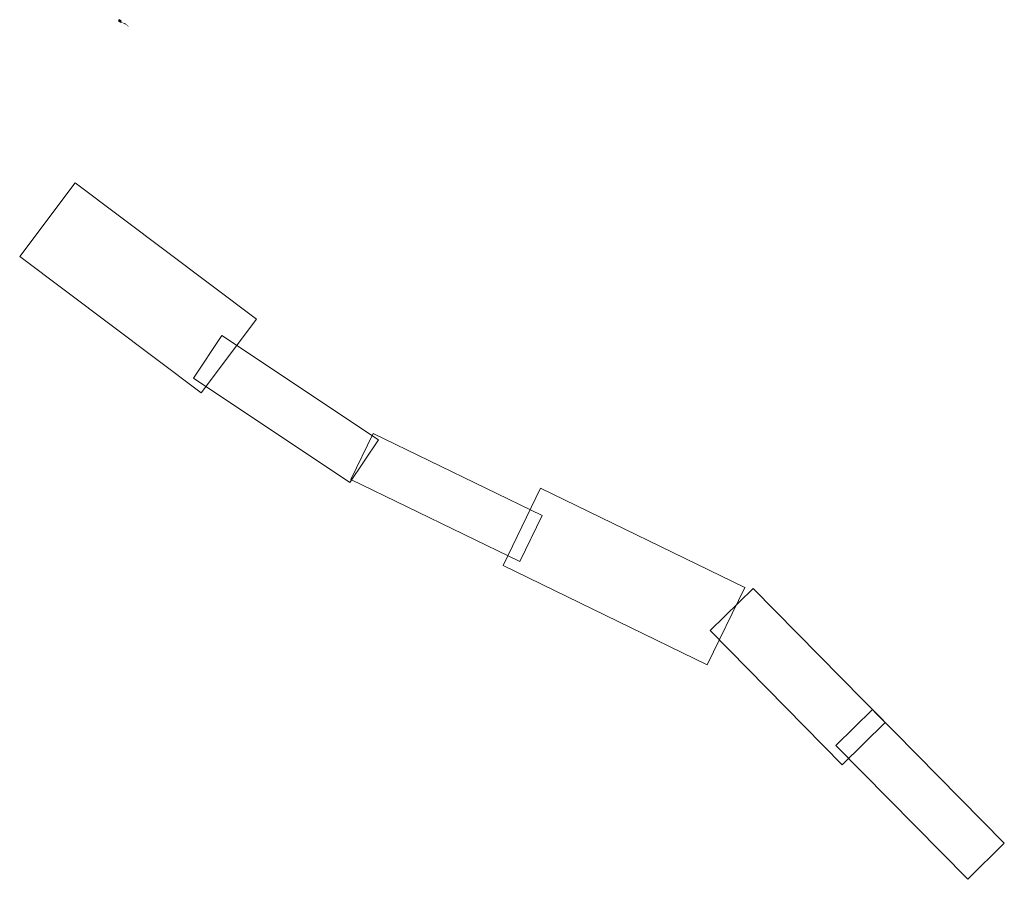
# Model space of a CAD drawing. Header units: metres. Extents: x 180581 to 183182, y 416392 to 418661.
import ezdxf

# ---------------------------------------------------------------- set-up
doc = ezdxf.new("R2010")
doc.units = ezdxf.units.M
for name, color, linetype, lineweight, true_color in [('X-XX-AL-TEKENBLAD_BLAD01-A', 7, 'Continuous', 25, 0xb8edff), ('X-XX-AL-TEKENBLAD_BLAD02-A', 7, 'Continuous', 25, 0xb8edff), ('X-XX-AL-TEKENBLAD_BLAD03-A', 7, 'Continuous', 25, 0xb8edff), ('X-XX-AL-TEKENBLAD_BLAD04-A', 7, 'Continuous', 25, 0xb8edff), ('X-XX-AL-TEKENBLAD_BLAD05-A', 7, 'Continuous', 25, 0xb8edff), ('X-XX-AL-TEKENBLAD_BLAD06-A', 7, 'Continuous', 25, 0xb8edff)]:
    doc.layers.add(name, color=color, linetype=linetype, lineweight=lineweight, true_color=true_color)
doc.layers.add('X-XX-AL-TEKENBLAD_VIEWPORT-G', color=1, linetype='Continuous', lineweight=18, plot=False)

msp = doc.modelspace()

# ---------------------------------------------------------------- hatches: boundary and pattern name
at = {"layer": 'X-XX-AL-TEKENBLAD_BLAD01-A'}
h = msp.add_hatch(color=256, dxfattribs=at)
h.dxf.hatch_style = 1
h.paths.add_polyline_path([(180843.7, 418661), (180842.3, 418659.2), (180848, 418654.9), (180849.4, 418656.7)])
at = {"layer": 'X-XX-AL-TEKENBLAD_BLAD02-A'}
h = msp.add_hatch(color=256, dxfattribs=at)
h.dxf.hatch_style = 1
h.paths.add_polyline_path([(180848.2, 418656.6), (180847.5, 418655.5), (180851.6, 418652.7), (180852.4, 418653.9)])
at = {"layer": 'X-XX-AL-TEKENBLAD_BLAD03-A'}
h = msp.add_hatch(color=256, dxfattribs=at)
h.dxf.hatch_style = 1
h.paths.add_polyline_path([(180851.9, 418654.3), (180851.3, 418653), (180855.8, 418650.8), (180856.4, 418652.1)])
at = {"layer": 'X-XX-AL-TEKENBLAD_BLAD04-A'}
h = msp.add_hatch(color=256, dxfattribs=at)
h.dxf.hatch_style = 1
h.paths.add_polyline_path([(180856.3, 418652.8), (180855.3, 418650.7), (180860.7, 418648.1), (180861.8, 418650.2)])
at = {"layer": 'X-XX-AL-TEKENBLAD_BLAD05-A'}
h = msp.add_hatch(color=256, dxfattribs=at)
h.dxf.hatch_style = 1
h.paths.add_polyline_path([(180861.6, 418650.6), (180860.5, 418649.4), (180864.5, 418645.4), (180865.6, 418646.5)])
at = {"layer": 'X-XX-AL-TEKENBLAD_BLAD06-A'}
h = msp.add_hatch(color=256, dxfattribs=at)
h.dxf.hatch_style = 1
h.paths.add_polyline_path([(180865.2, 418646.9), (180864.3, 418645.9), (180867.8, 418642.4), (180868.8, 418643.3)])

# ---------------------------------------------------------------- linework, layer by layer
at = {"layer": 'X-XX-AL-TEKENBLAD_BLAD01-A', "flags": 128}
msp.add_lwpolyline([(180843.7, 418661), (180842.3, 418659.2), (180848, 418654.9), (180849.4, 418656.7)], close=True, dxfattribs=at)
at = {"layer": 'X-XX-AL-TEKENBLAD_VIEWPORT-G', "flags": 128}
for points in [[(180727.5, 418230.4), (181206.7, 417870.9), (181060.8, 417676.4), (180581.1, 418036.2)], [(181115.1, 417827.4), (181528.4, 417551.8), (181453.1, 417438.9), (181039.9, 417714.5)], [(181514.7, 417568.8), (181961, 417351.9), (181902.1, 417230.6), (181456.1, 417447.4)], [(181956.3, 417424.4), (182496.3, 417162), (182397.1, 416958), (181857.7, 417220.2)], [(182518.5, 417159.9), (182867.3, 416806.2), (182753.8, 416694.3), (182404.5, 417048.6)], [(182833.1, 416840.5), (183181.7, 416487), (183085.2, 416391.9), (182736.6, 416745.4)]]:
    msp.add_lwpolyline(points, close=True, dxfattribs=at)

doc.saveas('drawing.dxf')
